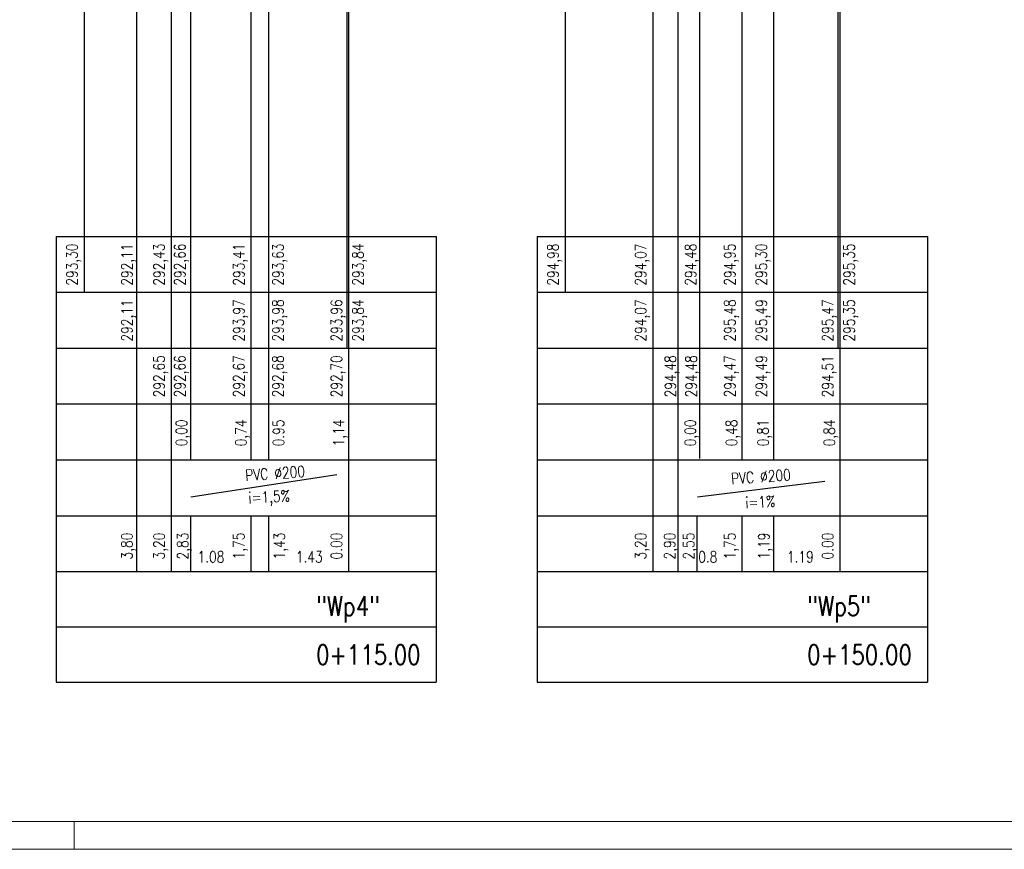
# Model space of a CAD drawing. Header units: millimetres. Extents: x 288 to 84288, y 257 to 29957.
# Tile 5 of 7: x 41311 to 58939, y 257 to 15107. Entities that reach past the tile are written whole.
import ezdxf

# ---------------------------------------------------------------- set-up
doc = ezdxf.new("R2010")
doc.units = ezdxf.units.MM
doc.linetypes.add('DASHEDX2', pattern=[1.5, 1, -0.5])
for name, color, linetype, lineweight in [('_TABELKA', 7, 'Continuous', 9), ('IS-opis', 7, 'Continuous', 25), ('Teren istniejacy', 20, 'DASHEDX2', 25)]:
    doc.layers.add(name, color=color, linetype=linetype, lineweight=lineweight)
doc.layers.add('IS-tabela', color=1, linetype='Continuous')
doc.layers.add('TEKST', color=7, linetype='Continuous')
doc.styles.add('50', font='simplex.shx', dxfattribs={"width": 0.8, "height": 180})
doc.styles.add('EWA100', font='simplex.shx', dxfattribs={"width": 0.8, "height": 250})

msp = doc.modelspace()

# ---------------------------------------------------------------- linework, layer by layer
at = {"layer": '_TABELKA', "linetype": 'Continuous'}
for p, q in [((83788, 757), (788, 757)), ((42288, 257), (42288, 757)), ((84288, 257), (288, 257))]:
    msp.add_line(p, q, dxfattribs=at)
at = {"layer": 'IS-tabela'}
for p, q in [((52644, 26664), (52644, 5228)), ((43402, 24486), (43402, 5225)), ((54242, 21707), (54242, 7228)), ((54806, 21714), (54806, 7228)), ((45449, 20199), (45449, 7228)), ((45766, 20208), (45766, 7228)), ((41964, 11228), (41964, 3248)), ((41964, 11228), (48769, 11228)), ((48769, 11228), (48769, 3248)), ((50576, 11228), (50576, 3248)), ((50576, 11228), (57562, 11228)), ((57562, 11228), (57562, 3248)), ((41964, 10228), (48769, 10228)), ((50576, 10228), (57562, 10228)), ((41964, 9228), (48769, 9228)), ((50576, 9228), (57562, 9228)), ((41964, 8228), (48769, 8228)), ((50576, 8228), (57562, 8228)), ((41964, 7228), (48769, 7228)), ((50576, 7228), (57562, 7228)), ((44375, 6565), (46989, 6964)), ((53448, 6565), (55725, 6847)), ((41964, 6228), (48769, 6228)), ((45449, 6228), (45449, 5228)), ((45766, 6228), (45766, 5228)), ((50576, 6228), (57562, 6228)), ((54242, 6228), (54242, 5228)), ((54806, 6228), (54806, 5228)), ((41964, 5228), (48769, 5228)), ((50576, 5228), (57562, 5228)), ((41964, 4238), (48769, 4238)), ((50576, 4238), (57562, 4238)), ((41964, 3248), (48769, 3248)), ((50576, 3248), (57562, 3248))]:
    msp.add_line(p, q, dxfattribs=at)
at = {"layer": 'IS-tabela', "flags": 128}
for points in [[(55961, 21694), (55961, 18347), (55961, 9228)], [(55992, 21574), (55992, 18227), (55992, 5228), (55992, 5228)], [(51076, 21208), (51076, 13611), (51076, 10228), (51076, 10228)], [(47169, 20186), (47169, 16350), (47169, 9228)], [(47199, 20066), (47199, 16230), (47199, 5228), (47199, 5228)], [(42464, 19528), (42464, 13611), (42464, 10228), (42464, 10228)], [(44022, 18887), (44022, 12970), (44022, 5228), (44022, 5228)], [(44369, 18893), (44369, 12975), (44369, 7228)], [(44369, 6228), (44369, 5233), (44369, 5233)]]:
    msp.add_lwpolyline(points, dxfattribs=at)
at = {"layer": 'Teren istniejacy', "linetype": 'Continuous'}
for p, q in [((51076, 21208), (51076, 11228)), ((53095, 20708), (53095, 5228)), ((53480, 20712), (53480, 7255)), ((53436, 6228), (53436, 5228))]:
    msp.add_line(p, q, dxfattribs=at)

# ---------------------------------------------------------------- texts
at = {"layer": 'IS-opis', "width": 0.8}
for s, rotation, style, p in [('293,30', 90, 'EWA100', (42348, 10346)), ('292,11', 90, 'EWA100', (43331, 10346)), ('292,43', 90, 'EWA100', (43906, 10346)), ('292,66', 90, 'EWA100', (44279, 10346)), ('293,41', 90, 'EWA100', (45333, 10346)), ('293,63', 90, 'EWA100', (46036, 10346)), ('293,84', 90, 'EWA100', (47468, 10346)), ('294,98', 90, 'EWA100', (50960, 10346)), ('294,07', 90, 'EWA100', (52528, 10346)), ('294,48', 90, 'EWA100', (53423, 10346)), ('294,95', 90, 'EWA100', (54126, 10346)), ('295,30', 90, 'EWA100', (54690, 10346)), ('295,35', 90, 'EWA100', (56262, 10346)), ('292,11', 90, 'EWA100', (43331, 9346)), ('293,97', 90, 'EWA100', (45333, 9346)), ('293,98', 90, 'EWA100', (46036, 9346)), ('293,96', 90, 'EWA100', (47083, 9346)), ('293,84', 90, 'EWA100', (47468, 9346)), ('294,07', 90, 'EWA100', (52528, 9346)), ('295,48', 90, 'EWA100', (54126, 9346)), ('295,49', 90, 'EWA100', (54690, 9346)), ('295,47', 90, 'EWA100', (55876, 9346)), ('295,35', 90, 'EWA100', (56262, 9346)), ('292,65', 90, 'EWA100', (43906, 8346)), ('292,66', 90, 'EWA100', (44279, 8346)), ('292,67', 90, 'EWA100', (45333, 8346)), ('292,68', 90, 'EWA100', (46036, 8346)), ('292,70', 90, 'EWA100', (47083, 8346)), ('294,48', 90, 'EWA100', (53061, 8346)), ('294,48', 90, 'EWA100', (53433, 8346)), ('294,47', 90, 'EWA100', (54126, 8346)), ('294,49', 90, 'EWA100', (54690, 8346)), ('294,51', 90, 'EWA100', (55876, 8346)), ('i=1,5%%%', 2.9408, '50', (45412, 6448)), ('i=1%%%', 2.9408, '50', (54309, 6360)), ('3,80', 90, 'EWA100', (43331, 5444)), ('3,20', 90, 'EWA100', (43906, 5444)), ('2,83', 90, 'EWA100', (44330, 5444)), ('1,75', 90, 'EWA100', (45333, 5444)), ('1,43', 90, 'EWA100', (46059, 5444)), ('0.00', 90, 'EWA100', (47083, 5444)), ('3,20', 90, 'EWA100', (52528, 5444)), ('2,90', 90, 'EWA100', (53047, 5444)), ('2,55', 90, 'EWA100', (53388, 5444)), ('1,75', 90, 'EWA100', (54126, 5444)), ('1,19', 90, 'EWA100', (54733, 5444)), ('0.00', 90, 'EWA100', (55876, 5444))]:
    msp.add_text(s, height=200, rotation=rotation, dxfattribs=dict(at, style=style)).set_placement(p)
at = {"layer": 'IS-opis', "style": 'EWA100', "width": 0.8}
for s, p in [('1.08', (44496, 5391)), ('1.43', (46255, 5391)), ('0.8', (53459, 5391)), ('1.19', (55048, 5391))]:
    msp.add_text(s, height=200, dxfattribs=at).set_placement(p)
at = {"layer": 'IS-opis', "char_height": 200, "width": 3356.79, "attachment_point": 3, "rotation": 3.9809, "style": '50'}
for insert in [(46410, 7123), (55108, 7064)]:
    msp.add_mtext('PVC %%C{\\Fsimplex.shx|c238;200}', dxfattribs=dict(at, insert=insert))
at = {"layer": 'TEKST', "style": 'EWA100', "width": 0.8}
for s, p in [('0,00', (44307, 7470)), ('0,74', (45372, 7470)), ('0.95', (46045, 7470)), ('1,14', (47122, 7470)), ('0,00', (53417, 7470)), ('0,48', (54156, 7470)), ('0,81', (54720, 7470)), ('0,84', (55906, 7470))]:
    msp.add_text(s, height=200, rotation=90, dxfattribs=at).set_placement(p)
at = {"layer": 'TEKST', "linetype": 'Continuous', "style": 'EWA100', "width": 0.8}
for s, p in [('"Wp4"', (46618, 4436)), ('"Wp5"', (55411, 4436)), ('0+115.00', (46618, 3564)), ('0+150.00', (55411, 3564))]:
    msp.add_text(s, height=350, dxfattribs=at).set_placement(p)

doc.saveas('drawing.dxf')
